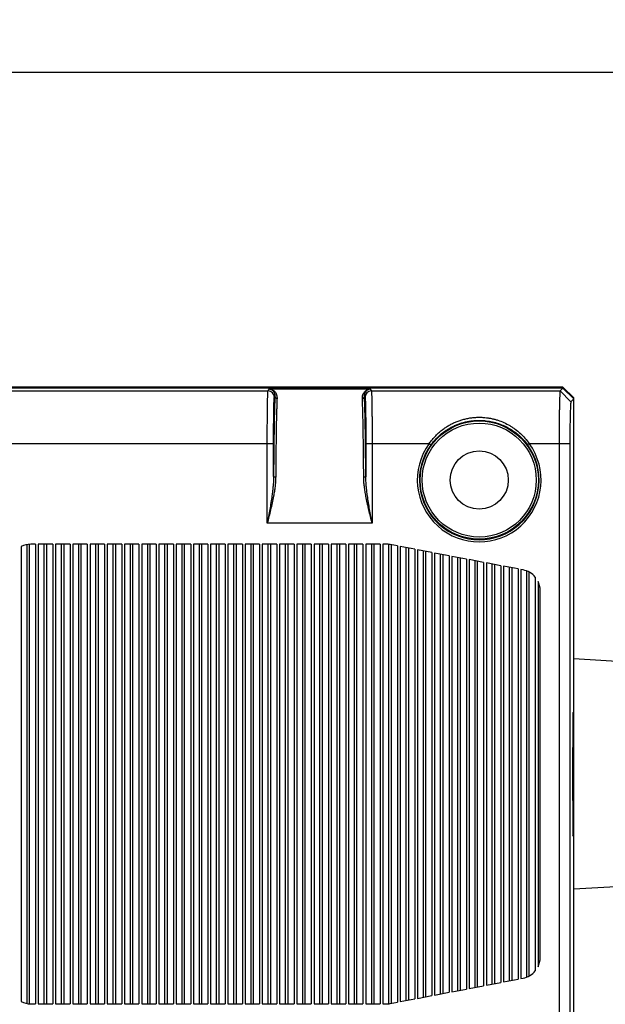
# Model space of a CAD drawing. Header units: inches. Extents: x 0 to 34, y 0 to 22.
# Tile 14 of 27: x 12.4 to 13.8, y 12.7 to 15. Entities that reach past the tile are written whole.
import ezdxf

# ---------------------------------------------------------------- set-up
doc = ezdxf.new("R2010")
doc.units = ezdxf.units.IN
doc.header["$LTSCALE"] = 1.87
doc.header["$MEASUREMENT"] = 0
doc.layers.get('0').update_dxf_attribs({"linetype": 'CONTINUOUS'})
doc.layers.add('DIMENSIONS', color=7, linetype='CONTINUOUS')
doc.styles.get("Standard").update_dxf_attribs({"font": 'txt', "width": 0.8})
doc.dimstyles.new('DIMSTYLE_1', dxfattribs={"dimtxt": 0.125, "dimasz": 0.18, "dimexe": 0.125, "dimexo": 0.0625, "dimgap": 0.0625, "dimtad": 0, "dimtih": 1, "dimtoh": 1, "dimdec": 3, "dimzin": 4, "dimdsep": 46, "dimtxsty": 'STANDARD', "dimblk": '_FILLED', "dimblk1": '_FILLED', "dimblk2": '_FILLED', "dimcen": 0.09, "dimadec": 0, "dimazin": 0, "dimtp": 0.01, "dimtm": 0.01, "dimtfac": 1, "dimtdec": 3, "dimtofl": 0, "dimtmove": 0, "dimatfit": 3, "dimldrblk": '_FILLED', "dimfxl": 1, "dimtolj": 1, "dimtzin": 4, "dimarcsym": 0})

# ---------------------------------------------------------------- blocks, each defined once
blk = doc.blocks.new('_FILLED')
at = {"color": 0, "linetype": 'BYBLOCK'}
blk.add_solid([(0, 0), (-1, 0.174), (-1, -0.174)], dxfattribs=at)
blk = doc.blocks.new('*D0')
at = {"layer": 'DIMENSIONS', "color": 2, "linetype": 'CONTINUOUS'}
for p, q in [((11.1427, 13.62), (11.1427, 15.0142)), ((29.1996, 13.4246), (29.1996, 15.0142)), ((11.1427, 14.8892), (19.3462, 14.8892)), ((29.1996, 14.8892), (20.9962, 14.8892))]:
    blk.add_line(p, q, dxfattribs=at)
at = {"layer": 'DIMENSIONS', "color": 2, "linetype": 'CONTINUOUS', "xscale": 0.18, "yscale": 0.18, "zscale": 0.18}
for p, rotation in [((11.1427, 14.8892), 180), ((29.1996, 14.8892), 7.35e-08)]:
    blk.add_blockref('_FILLED', p, dxfattribs=dict(at, rotation=rotation))
at = {"layer": 'DIMENSIONS', "color": 2, "linetype": 'CONTINUOUS', "insert": (20.1712, 14.9517), "char_height": 0.125, "width": 1.525, "attachment_point": 2, "line_spacing_factor": 0.9}
blk.add_mtext('18.057{\\Ftxt.shx;\\W1.000000;\\H0.125000; }[458.64]', dxfattribs=at)

msp = doc.modelspace()

# ---------------------------------------------------------------- linework, layer by layer
at = {"color": 7, "linetype": 'CONTINUOUS'}
for p, q in [((13.6948, 14.1392), (11.3986, 14.1392)), ((13.6948, 14.1371), (11.3986, 14.1371)), ((13.6948, 14.1371), (13.6881, 14.1304)), ((13.7205, 14.1136), (13.6948, 14.1392)), ((13.6948, 14.1371), (13.7205, 14.1115)), ((12.1316, 14.1304), (12.9931, 14.1304)), ((12.9931, 14.1304), (12.9964, 14.1353)), ((12.9964, 14.1353), (13.2355, 14.1353)), ((13.0081, 14.1154), (13.0095, 14.1174)), ((13.2225, 14.1174), (13.2239, 14.1154)), ((13.2355, 14.1353), (13.2389, 14.1304)), ((13.2389, 14.1304), (13.6881, 14.1304)), ((13.7137, 14.1047), (13.6881, 14.1304)), ((13.7205, 12.3228), (13.7205, 14.1136)), ((13.7205, 14.1115), (13.7137, 14.1047)), ((12.1185, 14.0054), (13.0062, 14.0054)), ((12.9912, 13.8154), (12.9912, 14.0054)), ((13.0062, 13.9267), (13.0062, 14.0054)), ((13.2257, 14.0054), (13.2257, 13.9267)), ((13.2257, 14.0054), (13.3768, 14.0054)), ((13.2407, 14.0054), (13.2407, 13.8154)), ((13.3768, 14.0054), (13.3808, 14.0024)), ((13.6142, 14.0054), (13.6102, 14.0024)), ((13.6142, 14.0054), (13.7112, 14.0054)), ((13.6855, 14.0054), (13.6855, 12.4309)), ((13.7112, 14.0054), (13.7112, 12.4309)), ((13.2407, 13.8154), (12.9912, 13.8154)), ((12.4197, 12.6718), (12.4197, 13.7645)), ((12.4257, 12.6711), (12.4257, 13.7653)), ((12.44, 13.7654), (12.4287, 13.7654)), ((12.44, 13.7654), (12.44, 12.6709)), ((12.4465, 13.7654), (12.4465, 12.6709)), ((12.481, 13.7654), (12.4465, 13.7654)), ((12.4607, 12.6709), (12.4607, 13.7654)), ((12.4667, 12.6709), (12.4667, 13.7654)), ((12.481, 13.7654), (12.481, 12.6709)), ((12.4875, 13.7654), (12.4875, 12.6709)), ((12.522, 13.7654), (12.4875, 13.7654)), ((12.5017, 12.6709), (12.5017, 13.7654)), ((12.5077, 12.6709), (12.5077, 13.7654)), ((12.522, 13.7654), (12.522, 12.6709)), ((12.5285, 13.7654), (12.5285, 12.6709)), ((12.563, 13.7654), (12.5285, 13.7654)), ((12.5427, 12.6709), (12.5427, 13.7654)), ((12.5487, 12.6709), (12.5487, 13.7654)), ((12.563, 13.7654), (12.563, 12.6709)), ((12.5695, 13.7654), (12.5695, 12.6709)), ((12.604, 13.7654), (12.5695, 13.7654)), ((12.5837, 12.6709), (12.5837, 13.7654)), ((12.5897, 12.6709), (12.5897, 13.7654)), ((12.604, 13.7654), (12.604, 12.6709)), ((12.6105, 13.7654), (12.6105, 12.6709)), ((12.645, 13.7654), (12.6105, 13.7654)), ((12.6247, 12.6709), (12.6247, 13.7654)), ((12.6307, 12.6709), (12.6307, 13.7654)), ((12.645, 13.7654), (12.645, 12.6709)), ((12.6515, 13.7654), (12.6515, 12.6709)), ((12.686, 13.7654), (12.6515, 13.7654)), ((12.6657, 12.6709), (12.6657, 13.7654)), ((12.6717, 12.6709), (12.6717, 13.7654)), ((12.686, 13.7654), (12.686, 12.6709)), ((12.6925, 13.7654), (12.6925, 12.6709)), ((12.727, 13.7654), (12.6925, 13.7654)), ((12.7067, 12.6709), (12.7067, 13.7654)), ((12.7127, 12.6709), (12.7127, 13.7654)), ((12.727, 13.7654), (12.727, 12.6709)), ((12.7335, 13.7654), (12.7335, 12.6709)), ((12.768, 13.7654), (12.7335, 13.7654)), ((12.7477, 12.6709), (12.7477, 13.7654)), ((12.7537, 12.6709), (12.7537, 13.7654)), ((12.768, 13.7654), (12.768, 12.6709)), ((12.7745, 13.7654), (12.7745, 12.6709)), ((12.809, 13.7654), (12.7745, 13.7654)), ((12.7887, 12.6709), (12.7887, 13.7654)), ((12.7947, 12.6709), (12.7947, 13.7654)), ((12.809, 13.7654), (12.809, 12.6709)), ((12.8155, 13.7654), (12.8155, 12.6709)), ((12.85, 13.7654), (12.8155, 13.7654)), ((12.8297, 12.6709), (12.8297, 13.7654)), ((12.8357, 12.6709), (12.8357, 13.7654)), ((12.85, 13.7654), (12.85, 12.6709)), ((12.8565, 13.7654), (12.8565, 12.6709)), ((12.891, 13.7654), (12.8565, 13.7654)), ((12.8707, 12.6709), (12.8707, 13.7654)), ((12.8767, 12.6709), (12.8767, 13.7654)), ((12.891, 13.7654), (12.891, 12.6709)), ((12.8975, 13.7654), (12.8975, 12.6709)), ((12.932, 13.7654), (12.8975, 13.7654)), ((12.9117, 12.6709), (12.9117, 13.7654)), ((12.9177, 12.6709), (12.9177, 13.7654)), ((12.932, 13.7654), (12.932, 12.6709)), ((12.9385, 13.7654), (12.9385, 12.6709)), ((12.973, 13.7654), (12.9385, 13.7654)), ((12.9527, 12.6709), (12.9527, 13.7654)), ((12.9587, 12.6709), (12.9587, 13.7654)), ((12.973, 13.7654), (12.973, 12.6709)), ((12.9795, 13.7654), (12.9795, 12.6709)), ((13.014, 13.7654), (12.9795, 13.7654)), ((12.9937, 12.6709), (12.9937, 13.7654)), ((12.9997, 12.6709), (12.9997, 13.7654)), ((13.014, 13.7654), (13.014, 12.6709)), ((13.0205, 13.7654), (13.0205, 12.6709)), ((13.055, 13.7654), (13.0205, 13.7654)), ((13.0347, 12.6709), (13.0347, 13.7654)), ((13.0407, 12.6709), (13.0407, 13.7654)), ((13.055, 13.7654), (13.055, 12.6709)), ((13.0615, 13.7654), (13.0615, 12.6709)), ((13.096, 13.7654), (13.0615, 13.7654)), ((13.0757, 12.6709), (13.0757, 13.7654)), ((13.0817, 12.6709), (13.0817, 13.7654)), ((13.096, 13.7654), (13.096, 12.6709)), ((13.1025, 13.7654), (13.1025, 12.6709)), ((13.137, 13.7654), (13.1025, 13.7654)), ((13.1167, 12.6709), (13.1167, 13.7654)), ((13.1227, 12.6709), (13.1227, 13.7654)), ((13.137, 13.7654), (13.137, 12.6709)), ((13.1435, 13.7654), (13.1435, 12.6709)), ((13.178, 13.7654), (13.1435, 13.7654)), ((13.1577, 12.6709), (13.1577, 13.7654)), ((13.1637, 12.6709), (13.1637, 13.7654)), ((13.178, 13.7654), (13.178, 12.6709)), ((13.1845, 13.7654), (13.1845, 12.6709)), ((13.219, 13.7654), (13.1845, 13.7654)), ((13.1987, 12.6709), (13.1987, 13.7654)), ((13.2047, 12.6709), (13.2047, 13.7654)), ((13.219, 13.7654), (13.219, 12.6709)), ((13.2255, 13.7654), (13.2255, 12.6709)), ((13.26, 13.7654), (13.2255, 13.7654)), ((13.2397, 12.6709), (13.2397, 13.7654)), ((13.2457, 12.6709), (13.2457, 13.7654)), ((13.26, 13.7654), (13.26, 12.6709)), ((13.2665, 13.7654), (13.2665, 12.6709)), ((13.2742, 13.7654), (13.2665, 13.7654)), ((13.2807, 12.6713), (13.2807, 13.765)), ((13.301, 13.7612), (13.2836, 13.7645)), ((13.2867, 12.6724), (13.2867, 13.7639)), ((13.301, 13.7612), (13.301, 12.6751)), ((12.4055, 13.7597), (12.4055, 12.6767)), ((13.3075, 13.76), (13.3075, 12.6763)), ((13.342, 13.7534), (13.3075, 13.76)), ((13.3217, 12.6791), (13.3217, 13.7573)), ((13.3277, 12.6802), (13.3277, 13.7561)), ((13.342, 13.7534), (13.342, 12.6829)), ((13.3485, 13.7522), (13.3485, 12.6842)), ((13.383, 13.7456), (13.3485, 13.7522)), ((13.3627, 12.6869), (13.3627, 13.7494)), ((13.3687, 12.6881), (13.3687, 13.7483)), ((13.383, 13.7456), (13.383, 12.6908)), ((13.3895, 13.7443), (13.3895, 12.692)), ((13.424, 13.7377), (13.3895, 13.7443)), ((13.4037, 12.6947), (13.4037, 13.7416)), ((13.4097, 12.6959), (13.4097, 13.7404)), ((13.424, 13.7377), (13.424, 12.6986)), ((13.4305, 13.7365), (13.4305, 12.6998)), ((13.465, 13.7299), (13.4305, 13.7365)), ((13.4447, 12.7026), (13.4447, 13.7338)), ((13.4507, 12.7037), (13.4507, 13.7326)), ((13.465, 13.7299), (13.465, 12.7064)), ((13.4715, 13.7287), (13.4715, 12.7077)), ((13.506, 13.7221), (13.4715, 13.7287)), ((13.4857, 12.7104), (13.4857, 13.7259)), ((13.4917, 12.7115), (13.4917, 13.7248)), ((13.506, 13.7221), (13.506, 12.7143)), ((13.5125, 13.7208), (13.5125, 12.7155)), ((13.547, 13.7142), (13.5125, 13.7208)), ((13.5267, 12.7182), (13.5267, 13.7181)), ((13.5327, 12.7194), (13.5327, 13.717)), ((13.547, 13.7142), (13.547, 12.7221)), ((13.5535, 13.713), (13.5535, 12.7233)), ((13.588, 13.7064), (13.5535, 13.713)), ((13.5677, 12.7261), (13.5677, 13.7103)), ((13.5737, 12.7272), (13.5737, 13.7091)), ((13.588, 13.7064), (13.588, 12.7299)), ((13.5945, 13.7052), (13.5945, 12.7312)), ((13.5999, 13.7041), (13.5945, 13.7052)), ((13.6087, 12.7348), (13.6087, 13.7015)), ((13.6147, 12.7377), (13.6147, 13.6987)), ((13.629, 13.6869), (13.629, 12.7494)), ((13.6355, 13.6769), (13.6355, 12.7595)), ((13.6405, 12.7813), (13.6405, 13.655)), ((13.8705, 13.4837), (13.7205, 13.4922)), ((13.7204, 13.3664), (13.7185, 13.364)), ((13.7185, 13.364), (13.7205, 13.364)), ((13.7179, 13.3399), (13.7178, 13.2234)), ((13.7179, 13.3399), (13.7205, 13.3399)), ((13.7205, 13.2234), (13.7178, 13.2234)), ((13.7178, 13.2129), (13.7179, 13.0964)), ((13.7205, 13.2129), (13.7178, 13.2129)), ((13.7179, 13.0964), (13.7205, 13.0964)), ((13.7204, 13.0699), (13.7185, 13.0723)), ((13.7185, 13.0723), (13.7205, 13.0723)), ((13.8705, 12.9527), (13.7205, 12.9442)), ((13.5535, 12.7233), (13.588, 12.7299)), ((13.5945, 12.7312), (13.5999, 12.7322)), ((13.4305, 12.6998), (13.465, 12.7064)), ((13.4715, 12.7077), (13.506, 12.7143)), ((13.5125, 12.7155), (13.547, 12.7221)), ((13.3075, 12.6763), (13.342, 12.6829)), ((13.3485, 12.6842), (13.383, 12.6908)), ((13.3895, 12.692), (13.424, 12.6986)), ((12.4287, 12.6709), (12.44, 12.6709)), ((12.4465, 12.6709), (12.481, 12.6709)), ((12.4875, 12.6709), (12.522, 12.6709)), ((12.5285, 12.6709), (12.563, 12.6709)), ((12.5695, 12.6709), (12.604, 12.6709)), ((12.6105, 12.6709), (12.645, 12.6709)), ((12.6515, 12.6709), (12.686, 12.6709)), ((12.6925, 12.6709), (12.727, 12.6709)), ((12.7335, 12.6709), (12.768, 12.6709)), ((12.7745, 12.6709), (12.809, 12.6709)), ((12.8155, 12.6709), (12.85, 12.6709)), ((12.8565, 12.6709), (12.891, 12.6709)), ((12.8975, 12.6709), (12.932, 12.6709)), ((12.9385, 12.6709), (12.973, 12.6709)), ((12.9795, 12.6709), (13.014, 12.6709)), ((13.0205, 12.6709), (13.055, 12.6709)), ((13.0615, 12.6709), (13.096, 12.6709)), ((13.1025, 12.6709), (13.137, 12.6709)), ((13.1435, 12.6709), (13.178, 12.6709)), ((13.1845, 12.6709), (13.219, 12.6709)), ((13.2255, 12.6709), (13.26, 12.6709)), ((13.2665, 12.6709), (13.2742, 12.6709)), ((13.2836, 12.6718), (13.301, 12.6751))]:
    msp.add_line(p, q, dxfattribs=at)
for radius in [0.1407, 0.1357, 0.0692]:
    msp.add_circle((13.4955, 13.9182), radius, dxfattribs=at)
for centre, radius, start, end in [((12.9931, 14.1153), 0.015, 0.0375, 89.9747), ((13.2389, 14.1153), 0.015, 90.0253, 179.9625), ((23.8021, 13.862), 10.791, 179.0626, 179.66534), ((13.4955, 13.9182), 0.1473, 143.691, 36.309), ((13.4955, 13.9182), 0.1423, 143.691, 36.309), ((12.4287, 13.7154), 0.05, 90, 117.751), ((13.2742, 13.7154), 0.05, 79.1857, 90), ((13.5905, 13.655), 0.05, 39.5931, 79.1857), ((13.5905, 13.655), 0.05, 0, 25.9298), ((13.5905, 12.7813), 0.05, 334.0702, 360), ((13.5905, 12.7813), 0.05, 280.8143, 320.4069), ((12.4287, 12.7209), 0.05, 242.249, 270), ((13.2742, 12.7209), 0.05, 270, 280.8143)]:
    msp.add_arc(centre, radius, start, end, dxfattribs=at)
for centre, major_axis, start_param, end_param in [((13.7186, 13.339), (0, 0.025), 0.034907, 1.53589), ((13.7217, 13.2182), (0, 0.15), 1.53589, 1.605703), ((13.7186, 13.0973), (0, 0.025), -4.677482, -3.176499)]:
    msp.add_ellipse(centre, major_axis=major_axis, ratio=0.026186, start_param=start_param, end_param=end_param, dxfattribs=at)
for points, knots in [([(12.9912, 14.0054), (12.9912, 14.0134), (12.9913, 14.0253), (12.9913, 14.041), (12.9914, 14.0523), (12.9915, 14.0632), (12.9916, 14.0736), (12.9917, 14.0833), (12.9918, 14.0924), (12.9919, 14.1005), (12.992, 14.1068), (12.9921, 14.1114), (12.9922, 14.1145), (12.9923, 14.1173), (12.9924, 14.1198), (12.9925, 14.1221), (12.9926, 14.1241), (12.9926, 14.1259), (12.9927, 14.1271), (12.9928, 14.128), (12.9928, 14.1285), (12.9929, 14.129), (12.9929, 14.1294), (12.993, 14.1298), (12.993, 14.13), (12.9931, 14.1302), (12.9931, 14.1303), (12.9931, 14.1303), (12.9931, 14.1304)], [0, 0, 0, 0, 0.191882, 0.285587, 0.376633, 0.464171, 0.547386, 0.625505, 0.697799, 0.763597, 0.822287, 0.848793, 0.873323, 0.89582, 0.916232, 0.934511, 0.950617, 0.964511, 0.976163, 0.98114, 0.985548, 0.989384, 0.992648, 0.995337, 0.997455, 0.999004, 0.999569, 1, 1, 1, 1]), ([(12.9964, 14.1353), (12.9971, 14.1353), (12.9984, 14.135), (13.0009, 14.1343), (13.004, 14.1329), (13.0069, 14.1308), (13.0089, 14.1287), (13.0098, 14.1276), (13.0103, 14.1269)], [0, 0, 0, 0, 0.11601, 0.233807, 0.475966, 0.730006, 0.862803, 1, 1, 1, 1]), ([(12.9964, 14.1353), (12.9969, 14.1353), (12.9978, 14.1351), (12.9997, 14.1344), (13.002, 14.1332), (13.004, 14.1316), (13.0055, 14.1299), (13.0062, 14.129), (13.0065, 14.1285)], [0, 0, 0, 0, 0.113577, 0.229539, 0.470046, 0.725416, 0.860079, 1, 1, 1, 1]), ([(13.0062, 14.0054), (13.0062, 14.0124), (13.0063, 14.0229), (13.0063, 14.0367), (13.0064, 14.0467), (13.0065, 14.0563), (13.0065, 14.0654), (13.0067, 14.074), (13.0068, 14.0819), (13.0069, 14.0891), (13.007, 14.0947), (13.0071, 14.0987), (13.0072, 14.1014), (13.0073, 14.1039), (13.0074, 14.1061), (13.0075, 14.1081), (13.0076, 14.1099), (13.0076, 14.1114), (13.0077, 14.1125), (13.0078, 14.1133), (13.0078, 14.1138), (13.0079, 14.1142), (13.0079, 14.1145), (13.008, 14.1148), (13.008, 14.1151), (13.0081, 14.1152), (13.0081, 14.1153), (13.0081, 14.1153), (13.0081, 14.1154)], [0, 0, 0, 0, 0.191863, 0.285559, 0.376597, 0.464124, 0.547331, 0.625444, 0.697731, 0.763524, 0.822209, 0.848712, 0.873242, 0.895742, 0.916157, 0.934437, 0.950545, 0.964441, 0.976093, 0.981069, 0.985476, 0.989315, 0.992584, 0.995284, 0.997415, 0.998981, 0.999557, 1, 1, 1, 1]), ([(13.0065, 14.1285), (13.007, 14.1278), (13.0077, 14.1266), (13.0084, 14.125), (13.009, 14.1231), (13.0094, 14.1211), (13.0095, 14.1191), (13.0095, 14.118), (13.0095, 14.1174)], [0, 0, 0, 0, 0.223141, 0.340335, 0.461734, 0.718859, 0.856055, 1, 1, 1, 1]), ([(13.0095, 14.1174), (13.0094, 14.1152), (13.0092, 14.1104), (13.0089, 14.1029), (13.0087, 14.0945), (13.0083, 14.0819), (13.0079, 14.0643), (13.0076, 14.0498), (13.0075, 14.042)], [0, 0, 0, 0, 0.089345, 0.189502, 0.300186, 0.421103, 0.692259, 1, 1, 1, 1]), ([(13.0095, 14.1174), (13.0095, 14.1171), (13.0095, 14.1165), (13.0098, 14.1156), (13.0103, 14.1148), (13.0109, 14.1141), (13.0117, 14.1135), (13.0126, 14.1131), (13.0135, 14.1128), (13.0141, 14.1128), (13.0145, 14.1128)], [0, 0, 0, 0, 0.120276, 0.241442, 0.363991, 0.488275, 0.614337, 0.741953, 0.870724, 1, 1, 1, 1]), ([(13.0103, 14.1269), (13.011, 14.126), (13.0118, 14.1245), (13.0128, 14.1224), (13.0137, 14.1201), (13.0142, 14.1175), (13.0145, 14.1149), (13.0145, 14.1135), (13.0145, 14.1128)], [0, 0, 0, 0, 0.225368, 0.343143, 0.464762, 0.721181, 0.857449, 1, 1, 1, 1]), ([(13.0145, 14.1128), (13.0144, 14.1105), (13.0142, 14.1059), (13.0139, 14.0984), (13.0137, 14.0902), (13.0133, 14.0778), (13.0129, 14.0605), (13.0126, 14.0462), (13.0125, 14.0385)], [0, 0, 0, 0, 0.089348, 0.189508, 0.300195, 0.421112, 0.692269, 1, 1, 1, 1]), ([(13.2175, 14.1127), (13.2175, 14.1135), (13.2175, 14.1149), (13.2177, 14.1175), (13.2183, 14.1201), (13.2191, 14.1224), (13.2201, 14.1245), (13.221, 14.126), (13.2217, 14.1269)], [0, 0, 0, 0, 0.142558, 0.27883, 0.53525, 0.656867, 0.77464, 1, 1, 1, 1]), ([(13.2175, 14.1128), (13.2178, 14.1128), (13.2185, 14.1128), (13.2194, 14.1131), (13.2203, 14.1135), (13.221, 14.1141), (13.2217, 14.1148), (13.2221, 14.1156), (13.2224, 14.1165), (13.2225, 14.1171), (13.2225, 14.1174)], [0, 0, 0, 0, 0.129232, 0.257974, 0.385575, 0.511635, 0.635929, 0.758497, 0.879691, 1, 1, 1, 1]), ([(13.2195, 14.0385), (13.2193, 14.0462), (13.2191, 14.0605), (13.2187, 14.0778), (13.2183, 14.0902), (13.2181, 14.0984), (13.2178, 14.1059), (13.2176, 14.1105), (13.2175, 14.1127)], [0, 0, 0, 0, 0.307723, 0.578878, 0.699795, 0.810483, 0.910647, 1, 1, 1, 1]), ([(13.2217, 14.1269), (13.2221, 14.1276), (13.2231, 14.1287), (13.2251, 14.1308), (13.2279, 14.1329), (13.2311, 14.1343), (13.2336, 14.135), (13.2349, 14.1353), (13.2355, 14.1353)], [0, 0, 0, 0, 0.137198, 0.269995, 0.524036, 0.766191, 0.883985, 1, 1, 1, 1]), ([(13.2225, 14.1174), (13.2225, 14.118), (13.2224, 14.1191), (13.2226, 14.1211), (13.223, 14.1231), (13.2236, 14.125), (13.2243, 14.1266), (13.225, 14.1278), (13.2254, 14.1285)], [0, 0, 0, 0, 0.143944, 0.281141, 0.538265, 0.659665, 0.776859, 1, 1, 1, 1]), ([(13.2245, 14.042), (13.2243, 14.0498), (13.2241, 14.0643), (13.2237, 14.0819), (13.2233, 14.0945), (13.2231, 14.1029), (13.2228, 14.1104), (13.2226, 14.1152), (13.2225, 14.1174)], [0, 0, 0, 0, 0.307725, 0.578902, 0.699817, 0.810497, 0.910652, 1, 1, 1, 1]), ([(13.2239, 14.1154), (13.2239, 14.1153), (13.2239, 14.1153), (13.2239, 14.1152), (13.224, 14.1151), (13.224, 14.1148), (13.224, 14.1145), (13.2241, 14.1142), (13.2241, 14.1138), (13.2242, 14.1133), (13.2242, 14.1125), (13.2243, 14.1114), (13.2244, 14.1099), (13.2245, 14.1081), (13.2246, 14.1061), (13.2247, 14.1039), (13.2247, 14.1014), (13.2248, 14.0987), (13.2249, 14.0947), (13.2251, 14.0891), (13.2252, 14.0819), (13.2253, 14.074), (13.2254, 14.0654), (13.2255, 14.0563), (13.2256, 14.0467), (13.2257, 14.0367), (13.2257, 14.0229), (13.2257, 14.0124), (13.2257, 14.0054)], [0, 0, 0, 0, 0.000443, 0.001019, 0.002585, 0.004716, 0.007415, 0.010684, 0.014523, 0.01893, 0.023906, 0.035559, 0.049456, 0.065564, 0.083844, 0.104258, 0.126758, 0.151289, 0.177793, 0.236476, 0.302269, 0.374557, 0.452668, 0.535876, 0.623403, 0.71444, 0.808137, 1, 1, 1, 1]), ([(13.2254, 14.1285), (13.2258, 14.129), (13.2264, 14.1299), (13.2279, 14.1316), (13.23, 14.1332), (13.2323, 14.1344), (13.2341, 14.1351), (13.2351, 14.1353), (13.2355, 14.1353)], [0, 0, 0, 0, 0.13992, 0.274584, 0.529956, 0.770459, 0.886418, 1, 1, 1, 1]), ([(13.2389, 14.1304), (13.2389, 14.1303), (13.2389, 14.1303), (13.2389, 14.1302), (13.239, 14.13), (13.239, 14.1298), (13.239, 14.1294), (13.2391, 14.129), (13.2391, 14.1285), (13.2392, 14.128), (13.2392, 14.1271), (13.2393, 14.1259), (13.2394, 14.1241), (13.2395, 14.1221), (13.2396, 14.1198), (13.2397, 14.1173), (13.2397, 14.1145), (13.2398, 14.1114), (13.2399, 14.1068), (13.2401, 14.1005), (13.2402, 14.0924), (13.2403, 14.0833), (13.2404, 14.0736), (13.2405, 14.0632), (13.2406, 14.0523), (13.2406, 14.041), (13.2407, 14.0253), (13.2407, 14.0134), (13.2407, 14.0054)], [0, 0, 0, 0, 0.000431, 0.000996, 0.002545, 0.004663, 0.007352, 0.010616, 0.014452, 0.01886, 0.023837, 0.035489, 0.049383, 0.065489, 0.083768, 0.10418, 0.126677, 0.151207, 0.177713, 0.236402, 0.3022, 0.374495, 0.452614, 0.535829, 0.623367, 0.714413, 0.808118, 1, 1, 1, 1]), ([(13.6881, 14.1304), (13.6881, 14.1303), (13.688, 14.1303), (13.688, 14.1302), (13.6879, 14.13), (13.6879, 14.1298), (13.6878, 14.1294), (13.6878, 14.129), (13.6877, 14.1285), (13.6876, 14.128), (13.6875, 14.1271), (13.6874, 14.1259), (13.6873, 14.1241), (13.6872, 14.1221), (13.6871, 14.1198), (13.687, 14.1173), (13.6869, 14.1145), (13.6868, 14.1114), (13.6866, 14.1081), (13.6865, 14.1046), (13.6864, 14.0994), (13.6863, 14.0924), (13.6861, 14.0833), (13.6859, 14.0736), (13.6858, 14.0632), (13.6857, 14.0523), (13.6856, 14.041), (13.6856, 14.0293), (13.6855, 14.0174), (13.6855, 14.0094), (13.6855, 14.0054)], [0, 0, 0, 0, 0.000451, 0.001034, 0.002613, 0.004754, 0.007464, 0.010745, 0.014596, 0.019016, 0.024004, 0.035672, 0.049577, 0.065689, 0.083972, 0.104385, 0.126881, 0.15141, 0.177912, 0.206329, 0.236592, 0.302376, 0.374653, 0.452752, 0.535947, 0.623462, 0.714485, 0.808166, 0.903634, 1, 1, 1, 1]), ([(13.7137, 14.1047), (13.7137, 14.1047), (13.7137, 14.1047), (13.7136, 14.1046), (13.7136, 14.1044), (13.7135, 14.1042), (13.7135, 14.104), (13.7134, 14.1036), (13.7133, 14.1031), (13.7132, 14.1023), (13.7131, 14.1011), (13.713, 14.0997), (13.7129, 14.0981), (13.7127, 14.0963), (13.7126, 14.0943), (13.7125, 14.0921), (13.7124, 14.0896), (13.7123, 14.086), (13.7121, 14.081), (13.7119, 14.0745), (13.7117, 14.0673), (13.7116, 14.0596), (13.7115, 14.0513), (13.7114, 14.0427), (13.7113, 14.0337), (13.7112, 14.0212), (13.7112, 14.0117), (13.7112, 14.0054)], [0, 0, 0, 0, 0.000485, 0.001091, 0.002703, 0.004873, 0.007613, 0.010924, 0.014807, 0.024277, 0.036001, 0.049949, 0.066089, 0.084388, 0.104813, 0.127326, 0.151874, 0.178395, 0.237107, 0.302931, 0.37523, 0.453335, 0.536504, 0.623959, 0.714886, 0.808434, 1, 1, 1, 1]), ([(13.3768, 14.0054), (13.3786, 14.008), (13.3825, 14.0131), (13.3887, 14.0204), (13.3954, 14.0273), (13.4025, 14.0336), (13.41, 14.0395), (13.4178, 14.0449), (13.426, 14.0498), (13.4344, 14.0541), (13.4431, 14.0579), (13.4521, 14.061), (13.4613, 14.0636), (13.4706, 14.0656), (13.4801, 14.067), (13.4897, 14.0677), (13.4994, 14.0677), (13.5058, 14.0674), (13.509, 14.0671)], [0, 0, 0, 0, 0.062969, 0.125813, 0.18845, 0.250865, 0.313074, 0.37513, 0.437103, 0.499074, 0.561125, 0.623324, 0.685718, 0.748325, 0.811123, 0.874056, 0.937049, 1, 1, 1, 1]), ([(13.509, 14.0671), (13.5116, 14.0668), (13.5168, 14.0662), (13.5246, 14.0648), (13.5323, 14.0629), (13.5423, 14.06), (13.5545, 14.0552), (13.5661, 14.0492), (13.5749, 14.0437), (13.5835, 14.0377), (13.5936, 14.0293), (13.6046, 14.018), (13.6111, 14.0097), (13.6142, 14.0054)], [0, 0, 0, 0, 0.062953, 0.125771, 0.188412, 0.250879, 0.375322, 0.49945, 0.561551, 0.623735, 0.748486, 0.873951, 1, 1, 1, 1]), ([(13.0075, 14.042), (13.0074, 14.0334), (13.0071, 14.0155), (13.0067, 13.9876), (13.0065, 13.9577), (13.0063, 13.9372), (13.0062, 13.9267)], [0, 0, 0, 0, 0.223715, 0.466774, 0.726501, 1, 1, 1, 1]), ([(13.2257, 13.9267), (13.2257, 13.9372), (13.2255, 13.9577), (13.2252, 13.9876), (13.2249, 14.0155), (13.2246, 14.0334), (13.2245, 14.042)], [0, 0, 0, 0, 0.273499, 0.533225, 0.776292, 1, 1, 1, 1]), ([(13.3808, 14.0024), (13.3826, 14.0049), (13.3864, 14.0097), (13.3926, 14.0166), (13.3991, 14.023), (13.406, 14.0289), (13.4133, 14.0344), (13.4209, 14.0394), (13.4288, 14.0438), (13.437, 14.0478), (13.4454, 14.0513), (13.454, 14.0542), (13.4628, 14.0565), (13.4718, 14.0583), (13.4809, 14.0596), (13.4901, 14.0602), (13.4993, 14.0602), (13.5054, 14.0599), (13.5085, 14.0596)], [0, 0, 0, 0, 0.06297, 0.125807, 0.188429, 0.250824, 0.313012, 0.375052, 0.437018, 0.498991, 0.561052, 0.623267, 0.685678, 0.7483, 0.811109, 0.874049, 0.937046, 1, 1, 1, 1]), ([(13.5085, 14.0596), (13.5135, 14.0591), (13.5235, 14.0577), (13.5381, 14.054), (13.5521, 14.0488), (13.5656, 14.0422), (13.5782, 14.0342), (13.59, 14.0249), (13.6008, 14.0143), (13.6072, 14.0065), (13.6102, 14.0024)], [0, 0, 0, 0, 0.125761, 0.25087, 0.375357, 0.499508, 0.623745, 0.748478, 0.873935, 1, 1, 1, 1]), ([(13.2207, 13.925), (13.2207, 13.9354), (13.2205, 13.9555), (13.2202, 13.9849), (13.2199, 14.0124), (13.2196, 14.0301), (13.2195, 14.0385)], [0, 0, 0, 0, 0.273499, 0.533222, 0.776289, 1, 1, 1, 1]), ([(13.0062, 13.9267), (13.0062, 13.9229), (13.006, 13.9172), (13.0055, 13.9095), (13.0051, 13.9038), (13.0045, 13.898), (13.0037, 13.8903), (13.0029, 13.8845), (13.0024, 13.8806)], [0, 0, 0, 0, 0.247569, 0.372048, 0.496931, 0.622199, 0.747822, 1, 1, 1, 1]), ([(13.0112, 13.925), (13.0112, 13.9213), (13.011, 13.9156), (13.0103, 13.9081), (13.0097, 13.9025), (13.009, 13.8968), (13.0078, 13.8891), (13.0068, 13.8834), (13.0061, 13.8796)], [0, 0, 0, 0, 0.2458, 0.369883, 0.494669, 0.620127, 0.746207, 1, 1, 1, 1]), ([(13.0112, 13.925), (13.0109, 13.925), (13.0103, 13.925), (13.0094, 13.9251), (13.0085, 13.9253), (13.0078, 13.9255), (13.0072, 13.9257), (13.0069, 13.9259), (13.0066, 13.9261), (13.0065, 13.9262), (13.0063, 13.9264), (13.0063, 13.9266), (13.0062, 13.9267), (13.0062, 13.9267)], [0, 0, 0, 0, 0.173522, 0.341396, 0.498095, 0.638848, 0.759826, 0.812187, 0.858983, 0.90041, 0.936997, 0.969703, 1, 1, 1, 1]), ([(13.2257, 13.9267), (13.2257, 13.9267), (13.2257, 13.9266), (13.2256, 13.9264), (13.2255, 13.9262), (13.2253, 13.9261), (13.2251, 13.9259), (13.2247, 13.9257), (13.2242, 13.9255), (13.2235, 13.9253), (13.2226, 13.9251), (13.2217, 13.925), (13.221, 13.925), (13.2207, 13.925)], [0, 0, 0, 0, 0.03033, 0.063064, 0.099674, 0.141117, 0.187925, 0.240293, 0.361269, 0.502008, 0.658681, 0.82652, 1, 1, 1, 1]), ([(13.2259, 13.8796), (13.2252, 13.8834), (13.2242, 13.8891), (13.223, 13.8968), (13.2223, 13.9024), (13.2216, 13.9081), (13.221, 13.9156), (13.2208, 13.9213), (13.2207, 13.925)], [0, 0, 0, 0, 0.253792, 0.379871, 0.505329, 0.630115, 0.754199, 1, 1, 1, 1]), ([(13.2296, 13.8806), (13.2291, 13.8845), (13.2283, 13.8903), (13.2274, 13.898), (13.2269, 13.9038), (13.2264, 13.9095), (13.2259, 13.9172), (13.2257, 13.9229), (13.2257, 13.9267)], [0, 0, 0, 0, 0.252178, 0.377801, 0.503069, 0.627952, 0.752431, 1, 1, 1, 1]), ([(13.0024, 13.8806), (13.0016, 13.8752), (13, 13.8643), (12.9972, 13.848), (12.9943, 13.8317), (12.9923, 13.8209), (12.9912, 13.8154)], [0, 0, 0, 0, 0.24875, 0.498584, 0.749122, 1, 1, 1, 1]), ([(13.0061, 13.8796), (13.0051, 13.8743), (13.0029, 13.8636), (12.9992, 13.8475), (12.9953, 13.8315), (12.9926, 13.8208), (12.9912, 13.8154)], [0, 0, 0, 0, 0.247832, 0.497543, 0.748477, 1, 1, 1, 1]), ([(13.2407, 13.8154), (13.2394, 13.8208), (13.2367, 13.8315), (13.2334, 13.8449), (13.2309, 13.8556), (13.2285, 13.8663), (13.2269, 13.8743), (13.2259, 13.8796)], [0, 0, 0, 0, 0.251522, 0.502455, 0.627499, 0.752168, 1, 1, 1, 1]), ([(13.2407, 13.8154), (13.2397, 13.8209), (13.2377, 13.8317), (13.2347, 13.848), (13.232, 13.8643), (13.2303, 13.8752), (13.2296, 13.8806)], [0, 0, 0, 0, 0.250878, 0.501416, 0.75125, 1, 1, 1, 1])]:
    msp.add_open_spline(points, degree=3, knots=knots, dxfattribs=at)

# ---------------------------------------------------------------- dimensions: what is measured, and where the dimension line sits
at = {"layer": 'DIMENSIONS', "color": 2, "linetype": 'CONTINUOUS'}
dim = msp.add_linear_dim(base=(29.1996, 14.8892), p1=(11.1427, 13.5575), p2=(29.1996, 13.3621), dimstyle='DIMSTYLE_1', dxfattribs=at)
dim.commit()
dim.dimension.update_dxf_attribs({"geometry": '*D0', "text_midpoint": (20.1712, 14.8892), "dimtype": 160})

doc.saveas('drawing.dxf')
